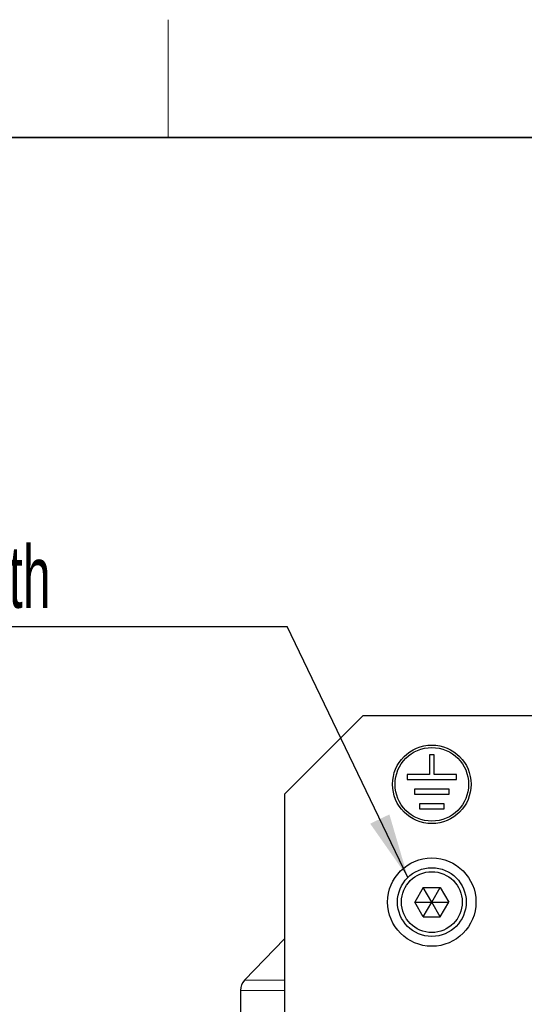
# Model space of a CAD drawing. Header units: millimetres. Extents: x 5 to 418, y 2 to 292.
# Tile 13 of 41: x 66 to 92, y 238 to 288. Entities that reach past the tile are written whole.
import ezdxf

# ---------------------------------------------------------------- set-up
doc = ezdxf.new("R2010")
doc.units = ezdxf.units.MM
doc.layers.add('SLD-0', color=7, linetype='Continuous')
doc.styles.add('SLDTEXTSTYLE0', font='TXT', dxfattribs={"width": 0.605})
doc.dimstyles.new('SLDDIMSTYLE1', dxfattribs={"dimtxt": 0.18, "dimasz": 3.302, "dimexe": 0, "dimexo": 0.0625, "dimgap": 0, "dimtad": 0, "dimtih": 1, "dimtoh": 1, "dimdec": 0, "dimrnd": 1e-09, "dimzin": 0, "dimdsep": 46, "dimtxsty": 'Standard', "dimsah": 1, "dimcen": 0.09, "dimadec": 0, "dimazin": 0, "dimtfac": 3.302, "dimtdec": 0, "dimtofl": 0, "dimtmove": 0, "dimatfit": 3, "dimfxl": 1, "dimfrac": 2, "dimtolj": 1, "dimtzin": 0, "dimarcsym": 0})

# ---------------------------------------------------------------- blocks, each defined once
blk = doc.blocks.new('SW_NOTE_0')
at = {"layer": 'SLD-0', "color": 0}
blk.add_line((-30.459, 0), (0, 0), dxfattribs=at)
at = {"layer": 'SLD-0', "color": 0, "attachment_point": 1, "style": 'SLDTEXTSTYLE0'}
for s, insert, char_height in [('M4 Erdung', (-30.939, 9.784), 3.5), ('protective earth', (-29.748, 4.118), 3.175)]:
    blk.add_mtext(s, dxfattribs=dict(at, insert=insert, char_height=char_height))

msp = doc.modelspace()

# ---------------------------------------------------------------- linework, layer by layer
at = {"color": 7, "linetype": 'Continuous', "lineweight": 25}
for p, q in [((83.6888, 253.0472), (79.6888, 249.0472)), ((83.6888, 253.0472), (92.6888, 253.0472)), ((87.0638, 251.0472), (87.0638, 250.0472)), ((87.3138, 251.0472), (87.0638, 251.0472)), ((87.3138, 250.0472), (87.3138, 251.0472)), ((87.0638, 250.0472), (85.9388, 250.0472)), ((85.9388, 250.0472), (85.9388, 249.7972)), ((85.9388, 249.7972), (88.4388, 249.7972)), ((88.4388, 250.0472), (87.3138, 250.0472)), ((88.4388, 249.7972), (88.4388, 250.0472)), ((88.0638, 249.2972), (86.3138, 249.2972)), ((86.3138, 249.2972), (86.3138, 249.0472)), ((88.0638, 249.0472), (88.0638, 249.2972)), ((79.6888, 249.0472), (79.6888, 229.5472)), ((86.3138, 249.0472), (88.0638, 249.0472)), ((87.8138, 248.5472), (86.5638, 248.5472)), ((86.5638, 248.5472), (86.5638, 248.2972)), ((86.5638, 248.2972), (87.8138, 248.2972)), ((87.8138, 248.2972), (87.8138, 248.5472)), ((86.7558, 244.2972), (86.3228, 243.5472)), ((86.7558, 244.2972), (87.6218, 244.2972)), ((87.1888, 243.5472), (86.7558, 244.2972)), ((87.1888, 243.5472), (87.6218, 244.2972)), ((87.6218, 244.2972), (88.0548, 243.5472)), ((86.7558, 242.7972), (86.3228, 243.5472)), ((86.3228, 243.5472), (87.1888, 243.5472)), ((86.7558, 242.7972), (87.1888, 243.5472)), ((87.1888, 243.5472), (88.0548, 243.5472)), ((87.6218, 242.7972), (87.1888, 243.5472)), ((87.6218, 242.7972), (88.0548, 243.5472)), ((86.7558, 242.7972), (87.6218, 242.7972)), ((79.6888, 241.6782), (77.6493, 239.5662)), ((77.4388, 239.0452), (77.4388, 228.3883))]:
    msp.add_line(p, q, dxfattribs=at)
at = {"color": 7, "linetype": 'Continuous', "lineweight": 18}
for p, q in [((77.6493, 239.5662), (79.6888, 239.5662)), ((77.4388, 239.0452), (79.6888, 239.0452))]:
    msp.add_line(p, q, dxfattribs=at)
at = {"color": 7, "linetype": 'Continuous', "lineweight": 25}
for centre, radius in [((87.1888, 249.5472), 2), ((87.1888, 249.5472), 1.875), ((87.1888, 243.5472), 2.25), ((87.1888, 243.5472), 1.75), ((87.1888, 243.5472), 1.55)]:
    msp.add_circle(centre, radius, dxfattribs=at)
msp.add_arc((78.1888, 239.0452), 0.75, 136, 180, dxfattribs=at)
at = {"layer": 'SLD-0', "lineweight": 18}
msp.add_line((73.75, 282.5), (73.75, 288.5), dxfattribs=at)
at = {"layer": 'SLD-0', "lineweight": 35}
msp.add_line((408, 282.5), (26, 282.5), dxfattribs=at)

# ---------------------------------------------------------------- block references
at = {"layer": 'SLD-0'}
msp.add_blockref('SW_NOTE_0', (79.8185, 257.5928), dxfattribs=at)

# ---------------------------------------------------------------- leaders
msp.add_leader([(85.9691, 244.8021), (79.8185, 257.5928)], dimstyle='SLDDIMSTYLE1', dxfattribs=at)

doc.saveas('drawing.dxf')
